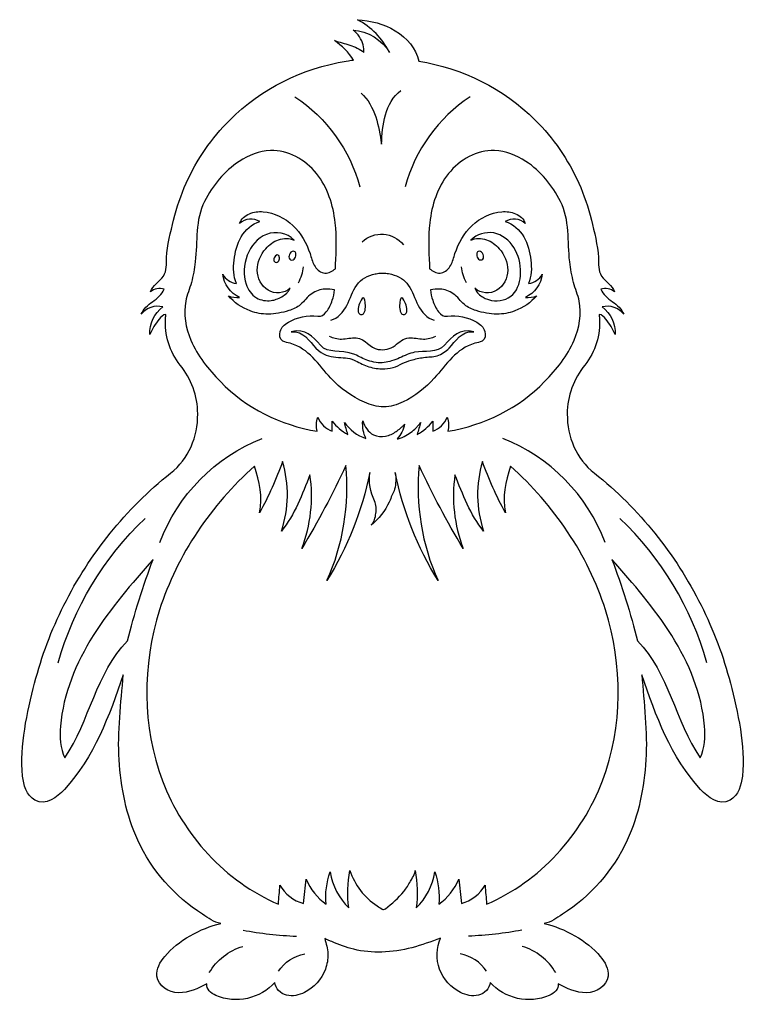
# Model space of a CAD drawing. Extents: x -1.2 to 10, y -2.2 to 13.1.
import ezdxf

# ---------------------------------------------------------------- set-up
doc = ezdxf.new("R2010")
doc.units = 0
doc.layers.add('LAYER_2', color=7, linetype='CONTINUOUS')

msp = doc.modelspace()

# ---------------------------------------------------------------- linework, layer by layer
at = {"layer": 'LAYER_2', "color": 7}
for points, knots in [([(9.767, 2.82), (9.659, 3.237), (9.506, 3.642), (9.313, 4.027), (8.918, 4.817), (8.354, 5.523), (7.662, 6.072), (7.378, 6.297), (7.24, 6.63), (7.241, 6.992), (7.241, 7.268), (7.344, 7.532), (7.514, 7.747), (7.676, 7.951), (7.758, 8.217), (7.739, 8.476), (7.738, 8.495), (7.736, 8.513), (7.734, 8.531), (7.777, 8.531), (7.81, 8.489), (7.838, 8.456), (7.897, 8.385), (7.946, 8.305), (7.984, 8.22), (7.992, 8.384), (7.913, 8.55), (7.78, 8.646), (7.903, 8.678), (8.04, 8.635), (8.116, 8.532), (8.087, 8.617), (8.012, 8.675), (7.941, 8.728), (7.869, 8.781), (7.793, 8.837), (7.76, 8.92), (7.83, 8.945), (7.923, 8.933), (7.972, 8.878), (7.955, 8.929), (7.919, 8.97), (7.881, 9.008), (7.843, 9.045), (7.802, 9.081), (7.773, 9.125), (7.715, 9.213), (7.728, 9.311), (7.723, 9.411), (7.713, 9.606), (7.66, 9.804), (7.614, 9.993), (7.567, 10.189), (7.501, 10.38), (7.419, 10.564), (7.256, 10.927), (7.027, 11.261), (6.745, 11.542), (6.259, 12.025), (5.618, 12.349), (4.941, 12.453), (4.906, 12.656), (4.752, 12.814), (4.578, 12.924), (4.403, 13.033), (4.197, 13.082), (3.991, 13.096), (4.205, 12.983), (4.382, 12.802), (4.489, 12.586), (4.374, 12.785), (4.155, 12.92), (3.925, 12.933), (4.001, 12.877), (4.058, 12.795), (4.083, 12.704), (4.095, 12.66), (4.089, 12.632), (4.092, 12.587), (4.032, 12.643), (3.954, 12.678), (3.875, 12.703), (3.796, 12.728), (3.715, 12.745), (3.637, 12.773), (3.755, 12.693), (3.857, 12.588), (3.934, 12.467), (3.882, 12.475), (3.872, 12.461), (3.82, 12.453), (3.143, 12.349), (2.502, 12.025), (2.016, 11.542), (1.734, 11.261), (1.505, 10.927), (1.342, 10.564), (1.26, 10.38), (1.194, 10.189), (1.147, 9.993), (1.101, 9.804), (1.048, 9.606), (1.038, 9.411), (1.034, 9.311), (1.046, 9.213), (0.989, 9.125), (0.959, 9.081), (0.918, 9.045), (0.881, 9.008), (0.843, 8.97), (0.806, 8.929), (0.789, 8.878), (0.838, 8.933), (0.932, 8.945), (1.001, 8.92), (0.968, 8.837), (0.892, 8.781), (0.821, 8.728), (0.749, 8.675), (0.674, 8.617), (0.645, 8.532), (0.722, 8.635), (0.858, 8.678), (0.982, 8.646), (0.849, 8.55), (0.769, 8.384), (0.777, 8.22), (0.815, 8.305), (0.864, 8.385), (0.924, 8.456), (0.951, 8.489), (0.985, 8.531), (1.027, 8.531), (1.025, 8.513), (1.023, 8.495), (1.022, 8.476), (1.003, 8.217), (1.085, 7.951), (1.247, 7.747), (1.418, 7.532), (1.52, 7.268), (1.52, 6.992), (1.521, 6.63), (1.383, 6.297), (1.1, 6.072), (0.408, 5.523), (-0.157, 4.817), (-0.552, 4.027), (-0.745, 3.642), (-0.898, 3.237), (-1.005, 2.82), (-1.123, 2.364), (-1.236, 1.853), (-1.192, 1.381), (-1.179, 1.244), (-1.13, 1.079), (-1.001, 1.008), (-0.83, 0.914), (-0.657, 1.052), (-0.544, 1.174), (-0.087, 1.67), (0.152, 2.317), (0.366, 2.946), (0.333, 2.517), (0.275, 2.062), (0.303, 1.633), (0.33, 1.204), (0.413, 0.775), (0.592, 0.385), (0.807, -0.082), (1.16, -0.485), (1.595, -0.76), (1.69, -0.82), (1.765, -0.888), (1.876, -0.904), (1.568, -0.974), (1.211, -1.17), (1.01, -1.413), (0.937, -1.501), (0.872, -1.608), (0.887, -1.721), (0.907, -1.874), (1.072, -1.974), (1.225, -1.976), (1.379, -1.978), (1.524, -1.908), (1.662, -1.84), (1.647, -1.92), (1.726, -1.985), (1.8, -2.018), (2.105, -2.155), (2.496, -2.068), (2.715, -1.815), (2.721, -1.91), (2.803, -1.989), (2.895, -2.013), (2.988, -2.037), (3.087, -2.014), (3.172, -1.972), (3.321, -1.899), (3.439, -1.767), (3.496, -1.612), (3.524, -1.536), (3.537, -1.455), (3.535, -1.374), (3.533, -1.289), (3.505, -1.217), (3.487, -1.136), (3.489, -1.147), (3.583, -1.179), (3.596, -1.184), (3.706, -1.232), (3.818, -1.275), (3.935, -1.303), (4.077, -1.337), (4.224, -1.351), (4.37, -1.347), (4.686, -1.338), (4.988, -1.245), (5.279, -1.129), (5.213, -1.281), (5.208, -1.457), (5.265, -1.612), (5.322, -1.767), (5.441, -1.899), (5.589, -1.972), (5.674, -2.014), (5.774, -2.037), (5.866, -2.013), (5.959, -1.989), (6.04, -1.91), (6.047, -1.815), (6.265, -2.068), (6.656, -2.155), (6.962, -2.018), (7.036, -1.985), (7.115, -1.92), (7.1, -1.84), (7.237, -1.908), (7.382, -1.978), (7.536, -1.976), (7.69, -1.974), (7.854, -1.874), (7.874, -1.721), (7.889, -1.608), (7.824, -1.501), (7.752, -1.413), (7.551, -1.17), (7.193, -0.974), (6.886, -0.904), (6.996, -0.888), (7.071, -0.82), (7.166, -0.76), (7.601, -0.485), (7.954, -0.082), (8.169, 0.385), (8.348, 0.775), (8.432, 1.204), (8.459, 1.633), (8.486, 2.062), (8.428, 2.517), (8.396, 2.946), (8.609, 2.317), (8.848, 1.67), (9.306, 1.174), (9.418, 1.052), (9.591, 0.914), (9.762, 1.008), (9.891, 1.079), (9.94, 1.244), (9.953, 1.381), (9.998, 1.853), (9.885, 2.364), (9.767, 2.82)], [0, 0, 0, 0, 1, 1, 1, 2, 2, 2, 3, 3, 3, 4, 4, 4, 5, 5, 5, 6, 6, 6, 7, 7, 7, 8, 8, 8, 9, 9, 9, 10, 10, 10, 11, 11, 11, 12, 12, 12, 13, 13, 13, 14, 14, 14, 15, 15, 15, 16, 16, 16, 17, 17, 17, 18, 18, 18, 19, 19, 19, 20, 20, 20, 21, 21, 21, 22, 22, 22, 23, 23, 23, 24, 24, 24, 25, 25, 25, 26, 26, 26, 27, 27, 27, 28, 28, 28, 29, 29, 29, 30, 30, 30, 31, 31, 31, 32, 32, 32, 33, 33, 33, 34, 34, 34, 35, 35, 35, 36, 36, 36, 37, 37, 37, 38, 38, 38, 39, 39, 39, 40, 40, 40, 41, 41, 41, 42, 42, 42, 43, 43, 43, 44, 44, 44, 45, 45, 45, 46, 46, 46, 47, 47, 47, 48, 48, 48, 49, 49, 49, 50, 50, 50, 51, 51, 51, 52, 52, 52, 53, 53, 53, 54, 54, 54, 55, 55, 55, 56, 56, 56, 57, 57, 57, 58, 58, 58, 59, 59, 59, 60, 60, 60, 61, 61, 61, 62, 62, 62, 63, 63, 63, 64, 64, 64, 65, 65, 65, 66, 66, 66, 67, 67, 67, 68, 68, 68, 69, 69, 69, 70, 70, 70, 71, 71, 71, 72, 72, 72, 73, 73, 73, 74, 74, 74, 75, 75, 75, 76, 76, 76, 77, 77, 77, 78, 78, 78, 79, 79, 79, 80, 80, 80, 81, 81, 81, 82, 82, 82, 83, 83, 83, 84, 84, 84, 85, 85, 85, 86, 86, 86, 87, 87, 87, 88, 88, 88, 89, 89, 89, 90, 90, 90, 91, 91, 91, 91]), ([(4.05, 11.958), (4.158, 11.862), (4.229, 11.73), (4.275, 11.593), (4.321, 11.456), (4.343, 11.312), (4.365, 11.169), (4.374, 11.321), (4.383, 11.474), (4.425, 11.621), (4.467, 11.767), (4.544, 11.908), (4.666, 11.999)], [0, 0, 0, 0, 1, 1, 1, 2, 2, 2, 3, 3, 3, 4, 4, 4, 4]), ([(4.638, 6.609), (4.628, 6.606), (4.618, 6.604), (4.608, 6.602), (4.667, 6.666), (4.707, 6.747), (4.722, 6.832), (4.72, 6.823), (4.699, 6.807), (4.692, 6.8), (4.681, 6.789), (4.67, 6.778), (4.658, 6.768), (4.637, 6.75), (4.614, 6.734), (4.592, 6.717), (4.545, 6.682), (4.485, 6.658), (4.429, 6.647), (4.367, 6.635), (4.301, 6.64), (4.243, 6.666), (4.152, 6.707), (4.11, 6.795), (4.075, 6.883), (4.071, 6.833), (4.073, 6.783), (4.082, 6.734), (4.09, 6.688), (4.106, 6.651), (4.124, 6.609), (3.989, 6.654), (3.87, 6.743), (3.79, 6.859), (3.808, 6.797), (3.826, 6.735), (3.845, 6.673), (3.75, 6.723), (3.666, 6.793), (3.6, 6.877), (3.6, 6.825), (3.6, 6.773), (3.6, 6.722), (3.501, 6.758), (3.419, 6.839), (3.379, 6.937), (3.358, 6.861), (3.347, 6.794), (3.371, 6.72), (2.799, 6.818), (2.273, 7.073), (1.87, 7.492), (1.687, 7.681), (1.516, 7.889), (1.413, 8.132), (1.333, 8.321), (1.297, 8.534), (1.335, 8.738), (1.354, 8.836), (1.396, 8.928), (1.422, 9.025), (1.45, 9.13), (1.47, 9.238), (1.482, 9.346), (1.518, 9.661), (1.478, 9.994), (1.626, 10.282), (1.751, 10.527), (1.929, 10.749), (2.161, 10.9), (2.305, 10.995), (2.472, 11.062), (2.645, 11.068), (2.921, 11.078), (3.187, 10.928), (3.359, 10.712), (3.531, 10.497), (3.617, 10.223), (3.649, 9.949), (3.674, 9.736), (3.667, 9.522), (3.654, 9.308), (3.653, 9.285), (3.652, 9.262), (3.651, 9.239), (3.645, 9.234), (3.639, 9.229), (3.633, 9.224), (3.587, 9.187), (3.527, 9.163), (3.468, 9.174), (3.405, 9.186), (3.355, 9.235), (3.324, 9.292), (3.293, 9.348), (3.278, 9.411), (3.259, 9.472), (3.206, 9.636), (3.118, 9.79), (2.993, 9.908), (2.868, 10.027), (2.705, 10.107), (2.533, 10.121), (2.461, 10.127), (2.386, 10.12), (2.319, 10.091), (2.252, 10.062), (2.194, 10.009), (2.169, 9.941), (2.253, 10.019), (2.382, 10.024), (2.483, 9.968), (2.36, 9.933), (2.259, 9.842), (2.194, 9.733), (2.129, 9.624), (2.097, 9.498), (2.083, 9.372), (2.069, 9.249), (2.072, 9.121), (2.119, 9.007), (2.031, 9.024), (1.948, 9.073), (1.906, 9.152), (1.926, 8.999), (2.028, 8.859), (2.168, 8.793), (2.112, 8.794), (2.042, 8.793), (1.994, 8.82), (2.084, 8.714), (2.202, 8.632), (2.334, 8.585), (2.428, 8.551), (2.509, 8.533), (2.61, 8.535), (2.718, 8.537), (2.826, 8.556), (2.929, 8.59), (2.998, 8.613), (3.057, 8.635), (3.112, 8.683), (3.173, 8.735), (3.217, 8.803), (3.284, 8.851), (3.345, 8.894), (3.417, 8.923), (3.492, 8.924), (3.541, 8.925), (3.589, 8.915), (3.638, 8.91), (3.632, 8.856), (3.621, 8.803), (3.603, 8.749), (3.583, 8.686), (3.555, 8.624), (3.511, 8.573), (3.468, 8.523), (3.442, 8.491), (3.377, 8.501), (3.221, 8.524), (3.058, 8.49), (2.923, 8.41), (2.859, 8.372), (2.818, 8.338), (2.798, 8.265), (2.785, 8.213), (2.785, 8.146), (2.84, 8.118), (2.874, 8.1), (2.912, 8.093), (2.95, 8.083), (3.239, 8.003), (3.391, 7.753), (3.58, 7.543), (3.725, 7.381), (3.904, 7.259), (4.102, 7.17), (4.195, 7.127), (4.295, 7.098), (4.399, 7.098), (4.503, 7.098), (4.606, 7.13), (4.7, 7.175), (4.883, 7.263), (5.046, 7.393), (5.182, 7.543), (5.37, 7.753), (5.522, 8.003), (5.812, 8.083), (5.849, 8.093), (5.887, 8.1), (5.922, 8.118), (5.977, 8.146), (5.977, 8.213), (5.963, 8.265), (5.943, 8.338), (5.902, 8.372), (5.839, 8.41), (5.704, 8.49), (5.54, 8.524), (5.385, 8.501), (5.319, 8.491), (5.293, 8.523), (5.25, 8.573), (5.206, 8.624), (5.179, 8.686), (5.158, 8.749), (5.14, 8.803), (5.13, 8.856), (5.123, 8.91), (5.172, 8.915), (5.22, 8.925), (5.269, 8.924), (5.344, 8.923), (5.416, 8.894), (5.477, 8.851), (5.544, 8.803), (5.588, 8.735), (5.649, 8.683), (5.704, 8.635), (5.764, 8.613), (5.832, 8.59), (5.935, 8.556), (6.043, 8.537), (6.151, 8.535), (6.252, 8.533), (6.334, 8.551), (6.428, 8.585), (6.559, 8.632), (6.677, 8.714), (6.768, 8.82), (6.719, 8.793), (6.649, 8.794), (6.593, 8.793), (6.733, 8.859), (6.835, 8.999), (6.855, 9.152), (6.813, 9.073), (6.73, 9.024), (6.642, 9.007), (6.689, 9.121), (6.692, 9.249), (6.678, 9.372), (6.664, 9.498), (6.632, 9.624), (6.567, 9.733), (6.502, 9.842), (6.401, 9.933), (6.279, 9.968), (6.38, 10.024), (6.508, 10.019), (6.592, 9.941), (6.567, 10.009), (6.509, 10.062), (6.442, 10.091), (6.375, 10.12), (6.3, 10.127), (6.228, 10.121), (6.056, 10.107), (5.893, 10.027), (5.768, 9.908), (5.643, 9.79), (5.555, 9.636), (5.503, 9.472), (5.483, 9.411), (5.468, 9.348), (5.437, 9.292), (5.406, 9.235), (5.356, 9.186), (5.293, 9.174), (5.235, 9.163), (5.175, 9.187), (5.128, 9.224), (5.122, 9.229), (5.116, 9.234), (5.11, 9.239), (5.109, 9.262), (5.109, 9.285), (5.107, 9.308), (5.094, 9.522), (5.088, 9.736), (5.112, 9.949), (5.144, 10.223), (5.231, 10.497), (5.403, 10.712), (5.575, 10.928), (5.841, 11.078), (6.116, 11.068), (6.289, 11.062), (6.456, 10.995), (6.601, 10.9), (6.832, 10.749), (7.01, 10.527), (7.136, 10.282), (7.284, 9.994), (7.243, 9.661), (7.279, 9.346), (7.291, 9.238), (7.312, 9.13), (7.339, 9.025), (7.365, 8.928), (7.407, 8.836), (7.426, 8.738), (7.464, 8.534), (7.428, 8.321), (7.348, 8.132), (7.245, 7.889), (7.074, 7.681), (6.891, 7.492), (6.488, 7.073), (5.962, 6.818), (5.39, 6.72), (5.414, 6.794), (5.404, 6.861), (5.382, 6.937), (5.343, 6.839), (5.26, 6.758), (5.161, 6.722), (5.161, 6.773), (5.161, 6.825), (5.161, 6.877), (5.095, 6.793), (5.011, 6.723), (4.917, 6.673), (4.935, 6.735), (4.953, 6.797), (4.972, 6.859), (4.972, 6.849), (4.945, 6.824), (4.938, 6.815), (4.926, 6.801), (4.914, 6.787), (4.901, 6.774), (4.875, 6.747), (4.846, 6.723), (4.815, 6.701), (4.785, 6.678), (4.752, 6.659), (4.718, 6.642), (4.703, 6.635), (4.687, 6.626), (4.671, 6.619), (4.661, 6.614), (4.649, 6.611), (4.638, 6.609)], [0, 0, 0, 0, 1, 1, 1, 2, 2, 2, 3, 3, 3, 4, 4, 4, 5, 5, 5, 6, 6, 6, 7, 7, 7, 8, 8, 8, 9, 9, 9, 10, 10, 10, 11, 11, 11, 12, 12, 12, 13, 13, 13, 14, 14, 14, 15, 15, 15, 16, 16, 16, 17, 17, 17, 18, 18, 18, 19, 19, 19, 20, 20, 20, 21, 21, 21, 22, 22, 22, 23, 23, 23, 24, 24, 24, 25, 25, 25, 26, 26, 26, 27, 27, 27, 28, 28, 28, 29, 29, 29, 30, 30, 30, 31, 31, 31, 32, 32, 32, 33, 33, 33, 34, 34, 34, 35, 35, 35, 36, 36, 36, 37, 37, 37, 38, 38, 38, 39, 39, 39, 40, 40, 40, 41, 41, 41, 42, 42, 42, 43, 43, 43, 44, 44, 44, 45, 45, 45, 46, 46, 46, 47, 47, 47, 48, 48, 48, 49, 49, 49, 50, 50, 50, 51, 51, 51, 52, 52, 52, 53, 53, 53, 54, 54, 54, 55, 55, 55, 56, 56, 56, 57, 57, 57, 58, 58, 58, 59, 59, 59, 60, 60, 60, 61, 61, 61, 62, 62, 62, 63, 63, 63, 64, 64, 64, 65, 65, 65, 66, 66, 66, 67, 67, 67, 68, 68, 68, 69, 69, 69, 70, 70, 70, 71, 71, 71, 72, 72, 72, 73, 73, 73, 74, 74, 74, 75, 75, 75, 76, 76, 76, 77, 77, 77, 78, 78, 78, 79, 79, 79, 80, 80, 80, 81, 81, 81, 82, 82, 82, 83, 83, 83, 84, 84, 84, 85, 85, 85, 86, 86, 86, 87, 87, 87, 88, 88, 88, 89, 89, 89, 90, 90, 90, 91, 91, 91, 92, 92, 92, 93, 93, 93, 94, 94, 94, 95, 95, 95, 96, 96, 96, 97, 97, 97, 98, 98, 98, 99, 99, 99, 100, 100, 100, 101, 101, 101, 102, 102, 102, 103, 103, 103, 104, 104, 104, 105, 105, 105, 106, 106, 106, 107, 107, 107, 108, 108, 108, 109, 109, 109, 110, 110, 110, 111, 111, 111, 112, 112, 112, 113, 113, 113, 114, 114, 114, 115, 115, 115, 115]), ([(2.771, 9.688), (2.694, 9.661), (2.628, 9.61), (2.574, 9.549), (2.494, 9.456), (2.441, 9.337), (2.442, 9.215), (2.444, 9.092), (2.505, 8.968), (2.61, 8.906), (2.715, 8.843), (2.862, 8.851), (2.95, 8.937), (2.946, 8.932), (2.944, 8.925), (2.942, 8.919), (2.939, 8.912), (2.934, 8.905), (2.93, 8.899), (2.921, 8.884), (2.91, 8.872), (2.897, 8.86), (2.851, 8.817), (2.794, 8.785), (2.734, 8.765), (2.709, 8.756), (2.684, 8.75), (2.658, 8.746), (2.579, 8.735), (2.497, 8.748), (2.429, 8.788), (2.351, 8.834), (2.297, 8.914), (2.27, 9), (2.18, 9.277), (2.298, 9.658), (2.586, 9.77), (2.729, 9.826), (2.908, 9.795), (3.011, 9.681), (2.938, 9.716), (2.848, 9.715), (2.771, 9.688)], [0, 0, 0, 0, 1, 1, 1, 2, 2, 2, 3, 3, 3, 4, 4, 4, 5, 5, 5, 6, 6, 6, 7, 7, 7, 8, 8, 8, 9, 9, 9, 10, 10, 10, 11, 11, 11, 12, 12, 12, 13, 13, 13, 14, 14, 14, 14]), ([(4.068, 9.655), (4.155, 9.737), (4.276, 9.781), (4.395, 9.773), (4.514, 9.764), (4.629, 9.704), (4.704, 9.611)], [0, 0, 0, 0, 1, 1, 1, 2, 2, 2, 2]), ([(5.939, 8.796), (5.887, 8.825), (5.841, 8.865), (5.822, 8.916), (5.819, 8.923), (5.817, 8.931), (5.811, 8.937), (5.899, 8.851), (6.046, 8.843), (6.151, 8.906), (6.256, 8.968), (6.318, 9.092), (6.319, 9.215), (6.321, 9.337), (6.267, 9.456), (6.187, 9.549), (6.134, 9.61), (6.067, 9.661), (5.99, 9.688), (5.913, 9.715), (5.823, 9.716), (5.75, 9.681), (5.837, 9.777), (5.977, 9.812), (6.102, 9.792), (6.231, 9.771), (6.348, 9.673), (6.416, 9.566), (6.489, 9.451), (6.52, 9.312), (6.517, 9.176), (6.515, 9.054), (6.484, 8.927), (6.399, 8.84), (6.316, 8.755), (6.185, 8.727), (6.07, 8.748), (6.029, 8.756), (5.982, 8.772), (5.939, 8.796)], [0, 0, 0, 0, 1, 1, 1, 2, 2, 2, 3, 3, 3, 4, 4, 4, 5, 5, 5, 6, 6, 6, 7, 7, 7, 8, 8, 8, 9, 9, 9, 10, 10, 10, 11, 11, 11, 12, 12, 12, 13, 13, 13, 13]), ([(2.788, 9.406), (2.787, 9.385), (2.78, 9.362), (2.764, 9.348), (2.748, 9.334), (2.721, 9.332), (2.707, 9.348), (2.693, 9.364), (2.697, 9.388), (2.703, 9.409), (2.718, 9.461), (2.791, 9.474), (2.788, 9.406)], [0, 0, 0, 0, 1, 1, 1, 2, 2, 2, 3, 3, 3, 4, 4, 4, 4]), ([(3.039, 9.455), (3.038, 9.43), (3.03, 9.403), (3.011, 9.387), (2.993, 9.37), (2.96, 9.368), (2.944, 9.387), (2.927, 9.405), (2.932, 9.434), (2.939, 9.458), (2.957, 9.52), (3.043, 9.535), (3.039, 9.455)], [0, 0, 0, 0, 1, 1, 1, 2, 2, 2, 3, 3, 3, 4, 4, 4, 4]), ([(5.839, 9.455), (5.835, 9.535), (5.921, 9.52), (5.939, 9.459), (5.946, 9.435), (5.951, 9.406), (5.934, 9.387), (5.918, 9.368), (5.885, 9.371), (5.866, 9.387), (5.848, 9.404), (5.84, 9.43), (5.839, 9.455)], [0, 0, 0, 0, 1, 1, 1, 2, 2, 2, 3, 3, 3, 4, 4, 4, 4]), ([(3.579, 8.443), (3.693, 8.467), (3.776, 8.567), (3.829, 8.671), (3.882, 8.775), (3.916, 8.89), (3.982, 8.986), (4.048, 9.082), (4.155, 9.135), (4.266, 9.158), (4.291, 9.163), (4.316, 9.168), (4.341, 9.169), (4.358, 9.169), (4.374, 9.172), (4.391, 9.172), (4.405, 9.171), (4.418, 9.168), (4.432, 9.168), (4.461, 9.167), (4.491, 9.159), (4.518, 9.152), (4.573, 9.139), (4.627, 9.119), (4.675, 9.088), (4.716, 9.061), (4.752, 9.027), (4.78, 8.986), (4.846, 8.89), (4.879, 8.775), (4.932, 8.671), (4.986, 8.567), (5.068, 8.467), (5.183, 8.443)], [0, 0, 0, 0, 1, 1, 1, 2, 2, 2, 3, 3, 3, 4, 4, 4, 5, 5, 5, 6, 6, 6, 7, 7, 7, 8, 8, 8, 9, 9, 9, 10, 10, 10, 11, 11, 11, 11]), ([(4.026, 8.7), (4.034, 8.716), (4.063, 8.786), (4.081, 8.788), (4.103, 8.789), (4.112, 8.714), (4.114, 8.698), (4.119, 8.663), (4.117, 8.628), (4.11, 8.593), (4.106, 8.578), (4.102, 8.562), (4.092, 8.549), (4.083, 8.537), (4.067, 8.527), (4.052, 8.528), (4.036, 8.528), (4.022, 8.539), (4.014, 8.552), (4.006, 8.565), (4.003, 8.581), (4.003, 8.596), (4.001, 8.633), (4.011, 8.668), (4.026, 8.7)], [0, 0, 0, 0, 1, 1, 1, 2, 2, 2, 3, 3, 3, 4, 4, 4, 5, 5, 5, 6, 6, 6, 7, 7, 7, 8, 8, 8, 8]), ([(4.647, 8.698), (4.649, 8.714), (4.659, 8.789), (4.68, 8.788), (4.698, 8.786), (4.728, 8.716), (4.735, 8.7), (4.75, 8.668), (4.76, 8.633), (4.759, 8.596), (4.758, 8.581), (4.755, 8.565), (4.747, 8.552), (4.739, 8.539), (4.725, 8.528), (4.71, 8.528), (4.694, 8.527), (4.679, 8.537), (4.669, 8.549), (4.66, 8.562), (4.655, 8.578), (4.652, 8.593), (4.644, 8.628), (4.643, 8.663), (4.647, 8.698)], [0, 0, 0, 0, 1, 1, 1, 2, 2, 2, 3, 3, 3, 4, 4, 4, 5, 5, 5, 6, 6, 6, 7, 7, 7, 8, 8, 8, 8]), ([(3.95, 7.908), (4.02, 7.882), (4.084, 7.842), (4.156, 7.818), (4.231, 7.794), (4.33, 7.77), (4.408, 7.787), (4.446, 7.796), (4.485, 7.799), (4.522, 7.81), (4.565, 7.822), (4.606, 7.839), (4.646, 7.857), (4.722, 7.891), (4.797, 7.928), (4.878, 7.945), (5.032, 7.976), (5.224, 7.922), (5.341, 8.053), (5.466, 8.193), (5.566, 8.318), (5.796, 8.263), (5.591, 8.278), (5.517, 8.114), (5.411, 8.008), (5.359, 7.955), (5.297, 7.914), (5.227, 7.891), (5.159, 7.869), (5.088, 7.874), (5.018, 7.864), (4.952, 7.855), (4.886, 7.84), (4.823, 7.821), (4.776, 7.806), (4.731, 7.79), (4.686, 7.77), (4.641, 7.751), (4.594, 7.714), (4.546, 7.707), (4.486, 7.699), (4.43, 7.686), (4.37, 7.688), (4.292, 7.689), (4.216, 7.704), (4.143, 7.73), (4.072, 7.754), (4.007, 7.792), (3.94, 7.824), (3.77, 7.904), (3.56, 7.797), (3.35, 8.008), (3.244, 8.114), (3.17, 8.278), (2.965, 8.263), (3.195, 8.318), (3.295, 8.193), (3.42, 8.053), (3.545, 7.913), (3.711, 7.999), (3.95, 7.908)], [0, 0, 0, 0, 1, 1, 1, 2, 2, 2, 3, 3, 3, 4, 4, 4, 5, 5, 5, 6, 6, 6, 7, 7, 7, 8, 8, 8, 9, 9, 9, 10, 10, 10, 11, 11, 11, 12, 12, 12, 13, 13, 13, 14, 14, 14, 15, 15, 15, 16, 16, 16, 17, 17, 17, 18, 18, 18, 19, 19, 19, 20, 20, 20, 20]), ([(3.557, 8.196), (3.616, 8.165), (3.682, 8.148), (3.748, 8.149), (3.824, 8.15), (3.899, 8.173), (3.974, 8.167), (4.123, 8.157), (4.18, 8.007), (4.316, 7.988), (4.409, 7.976), (4.499, 7.992), (4.575, 8.051), (4.64, 8.102), (4.7, 8.161), (4.787, 8.167), (4.863, 8.173), (4.937, 8.15), (5.013, 8.149), (5.079, 8.148), (5.146, 8.165), (5.204, 8.196)], [0, 0, 0, 0, 1, 1, 1, 2, 2, 2, 3, 3, 3, 4, 4, 4, 5, 5, 5, 6, 6, 6, 7, 7, 7, 7]), ([(7.787, 1.308), (7.468, 0.467), (6.817, -0.253), (5.989, -0.605), (5.99, -0.497), (5.972, -0.417), (5.972, -0.309), (5.891, -0.446), (5.757, -0.55), (5.604, -0.595), (5.591, -0.469), (5.577, -0.343), (5.563, -0.217), (5.498, -0.372), (5.389, -0.509), (5.251, -0.606), (5.27, -0.437), (5.248, -0.264), (5.189, -0.105), (5.158, -0.316), (5.056, -0.515), (4.903, -0.663), (4.928, -0.47), (4.922, -0.274), (4.884, -0.083), (4.892, -0.123), (4.833, -0.215), (4.814, -0.25), (4.784, -0.306), (4.75, -0.359), (4.71, -0.408), (4.628, -0.511), (4.528, -0.594), (4.425, -0.674), (4.417, -0.681), (4.407, -0.688), (4.396, -0.688), (4.389, -0.688), (4.381, -0.684), (4.375, -0.68), (4.339, -0.661), (4.331, -0.653), (4.297, -0.631), (4.099, -0.504), (3.948, -0.307), (3.877, -0.083), (3.84, -0.274), (3.833, -0.47), (3.858, -0.663), (3.706, -0.515), (3.604, -0.316), (3.572, -0.105), (3.513, -0.264), (3.491, -0.437), (3.51, -0.606), (3.372, -0.509), (3.263, -0.372), (3.198, -0.217), (3.185, -0.343), (3.171, -0.469), (3.157, -0.595), (3.004, -0.55), (2.87, -0.446), (2.789, -0.309), (2.79, -0.417), (2.771, -0.497), (2.772, -0.605), (1.944, -0.253), (1.293, 0.467), (0.974, 1.308), (0.655, 2.148), (0.659, 3.098), (0.93, 3.955), (1.201, 4.812), (1.73, 5.578), (2.397, 6.18), (2.473, 5.939), (2.531, 5.704), (2.476, 5.458), (2.617, 5.712), (2.737, 5.979), (2.834, 6.253), (2.938, 5.903), (2.932, 5.521), (2.817, 5.175), (3.019, 5.431), (3.14, 5.74), (3.258, 6.045), (3.314, 5.663), (3.27, 5.267), (3.133, 4.906), (3.382, 5.322), (3.609, 5.751), (3.813, 6.19), (3.873, 5.585), (3.771, 4.963), (3.521, 4.408), (3.839, 4.921), (4.065, 5.49), (4.185, 6.081), (4.159, 5.925), (4.2, 5.784), (4.256, 5.642), (4.281, 5.58), (4.288, 5.512), (4.278, 5.446), (4.271, 5.393), (4.249, 5.303), (4.204, 5.268), (4.325, 5.362), (4.422, 5.486), (4.486, 5.625), (4.502, 5.66), (4.512, 5.699), (4.529, 5.734), (4.545, 5.765), (4.56, 5.788), (4.568, 5.824), (4.587, 5.906), (4.594, 5.998), (4.577, 6.081), (4.697, 5.49), (4.922, 4.921), (5.24, 4.408), (4.99, 4.963), (4.889, 5.585), (4.948, 6.19), (5.152, 5.751), (5.379, 5.322), (5.629, 4.906), (5.491, 5.267), (5.448, 5.663), (5.503, 6.045), (5.621, 5.74), (5.742, 5.431), (5.945, 5.175), (5.829, 5.521), (5.823, 5.903), (5.927, 6.253), (6.024, 5.979), (6.144, 5.712), (6.285, 5.458), (6.23, 5.704), (6.288, 5.939), (6.364, 6.18), (7.032, 5.578), (7.561, 4.812), (7.832, 3.955), (8.102, 3.098), (8.106, 2.148), (7.787, 1.308)], [0, 0, 0, 0, 1, 1, 1, 2, 2, 2, 3, 3, 3, 4, 4, 4, 5, 5, 5, 6, 6, 6, 7, 7, 7, 8, 8, 8, 9, 9, 9, 10, 10, 10, 11, 11, 11, 12, 12, 12, 13, 13, 13, 14, 14, 14, 15, 15, 15, 16, 16, 16, 17, 17, 17, 18, 18, 18, 19, 19, 19, 20, 20, 20, 21, 21, 21, 22, 22, 22, 23, 23, 23, 24, 24, 24, 25, 25, 25, 26, 26, 26, 27, 27, 27, 28, 28, 28, 29, 29, 29, 30, 30, 30, 31, 31, 31, 32, 32, 32, 33, 33, 33, 34, 34, 34, 35, 35, 35, 36, 36, 36, 37, 37, 37, 38, 38, 38, 39, 39, 39, 40, 40, 40, 41, 41, 41, 42, 42, 42, 43, 43, 43, 44, 44, 44, 45, 45, 45, 46, 46, 46, 47, 47, 47, 48, 48, 48, 49, 49, 49, 50, 50, 50, 50]), ([(0.432, 3.474), (-0.054, 2.978), (-0.152, 2.238), (-0.538, 1.661), (-0.612, 1.812), (-0.618, 1.987), (-0.604, 2.155), (-0.564, 2.655), (-0.365, 3.131), (-0.099, 3.555), (0.167, 3.98), (0.498, 4.359), (0.828, 4.736), (0.679, 4.341), (0.533, 3.885), (0.432, 3.474)], [0, 0, 0, 0, 1, 1, 1, 2, 2, 2, 3, 3, 3, 4, 4, 4, 5, 5, 5, 5]), ([(9.299, 1.661), (8.913, 2.238), (8.815, 2.978), (8.329, 3.474), (8.228, 3.885), (8.082, 4.341), (7.933, 4.736), (8.263, 4.359), (8.595, 3.98), (8.86, 3.555), (9.126, 3.131), (9.325, 2.655), (9.366, 2.155), (9.379, 1.987), (9.373, 1.812), (9.299, 1.661)], [0, 0, 0, 0, 1, 1, 1, 2, 2, 2, 3, 3, 3, 4, 4, 4, 5, 5, 5, 5])]:
    msp.add_open_spline(points, degree=3, knots=knots, dxfattribs=at)
for points in [[(3.024, 11.902), (3.514, 11.579), (3.879, 11.074), (4.031, 10.508)], [(5.737, 11.902), (5.248, 11.579), (4.882, 11.074), (4.73, 10.508)], [(3.078, 9.022), (3.123, 9.097), (3.15, 9.183), (3.156, 9.27)], [(5.683, 9.022), (5.638, 9.097), (5.611, 9.183), (5.606, 9.27)], [(0.934, 5), (1.205, 5.727), (1.795, 6.328), (2.517, 6.61)], [(7.827, 5), (7.557, 5.727), (6.966, 6.328), (6.244, 6.61)], [(-0.641, 3.136), (-0.404, 3.983), (0.067, 4.764), (0.705, 5.37)], [(9.403, 3.136), (9.165, 3.983), (8.694, 4.764), (8.057, 5.37)], [(2.221, -1.007), (2.494, -1.057), (2.771, -1.088), (3.048, -1.1)], [(6.54, -1.007), (6.267, -1.057), (5.99, -1.088), (5.713, -1.1)], [(1.699, -1.665), (1.812, -1.471), (2.001, -1.322), (2.217, -1.259)], [(7.062, -1.665), (6.949, -1.471), (6.76, -1.322), (6.544, -1.259)], [(2.769, -1.644), (2.863, -1.504), (3.014, -1.404), (3.18, -1.373)], [(5.992, -1.644), (5.899, -1.504), (5.747, -1.404), (5.582, -1.373)]]:
    msp.add_open_spline(points, degree=3, dxfattribs=at)

doc.saveas('drawing.dxf')
